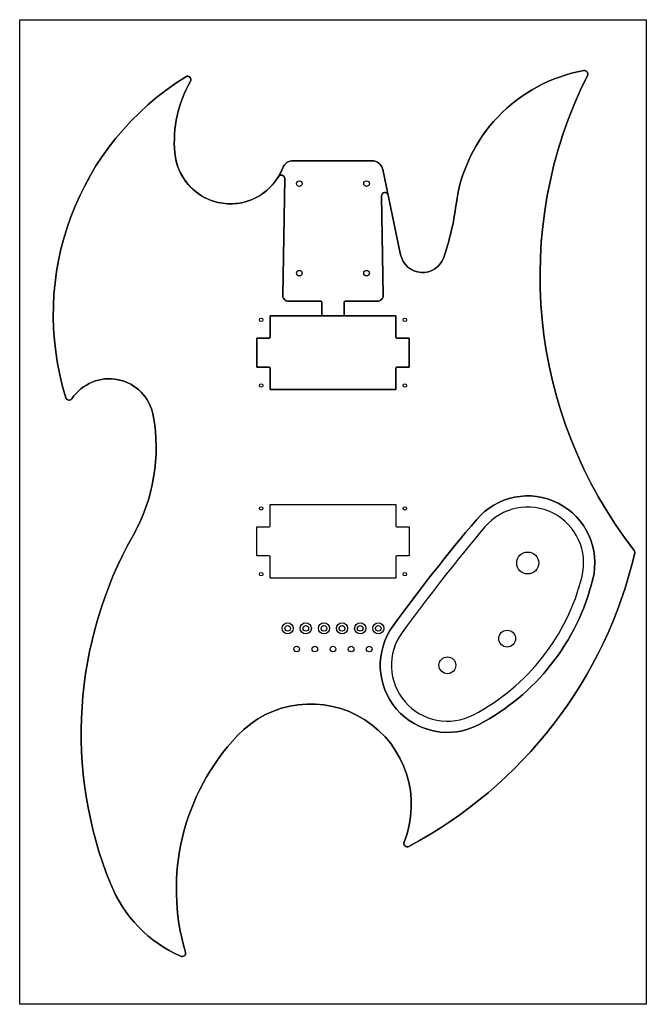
# Model space of a CAD drawing. Header units: inches. Extents: x -8.1 to 5.9, y -18.9 to 3.2.
import ezdxf

# ---------------------------------------------------------------- set-up
doc = ezdxf.new("R2010")
doc.units = ezdxf.units.IN
doc.header["$MEASUREMENT"] = 0

msp = doc.modelspace()

# ---------------------------------------------------------------- linework, layer by layer
msp.add_lwpolyline([(-8.073, 3.15), (5.927, 3.15), (5.927, -18.85), (-8.073, -18.85)], close=True)
for points in [[(-2.152, -0.398, 0.766575), (-2.291, -0.358, -0.726931), (-4.608, 0.178, -0.152061), (-4.258, 1.775, 0.77715), (-4.362, 1.876, 0.342237), (-7.039, -5.3, 0.630968), (-6.905, -5.319, -0.674663), (-5.089, -5.694, -0.174982), (-5.539, -8.373, 0.227815), (-6.046, -16.154, 0.195727), (-4.472, -17.778, 0.637968), (-4.37, -17.688, -0.266677), (-3.209, -12.846, -0.827922), (0.516, -15.227, 0.698794), (0.621, -15.321, 0.216426), (5.669, -8.771, 0.226459), (5.655, -8.708, -0.288812), (4.611, 1.905, 0.617386), (4.53, 2.013, 0.327005), (1.677, -0.981, -0.050695), (1.4, -2.163, -0.761943), (0.438, -2.102), (0.161, -0.772, 0.909397), (0.012, -0.788), (0.047, -3.013, -0.418822), (-0.078, -3.14), (-0.803, -3.14, 0.414214), (-0.823, -3.16), (-0.823, -3.445, 0.414214), (-0.803, -3.465), (0.332, -3.465), (0.332, -3.945, 0.414214), (0.352, -3.965), (0.627, -3.965), (0.627, -4.615), (0.352, -4.615, 0.414214), (0.332, -4.635), (0.332, -5.115), (-2.478, -5.115), (-2.478, -4.635, 0.414214), (-2.498, -4.615), (-2.773, -4.615), (-2.773, -3.965), (-2.498, -3.965, 0.414214), (-2.478, -3.945), (-2.478, -3.465), (-1.343, -3.465, 0.414214), (-1.323, -3.445), (-1.323, -3.16, 0.414214), (-1.343, -3.14), (-2.068, -3.14, -0.418822), (-2.193, -3.013)], [(-2.195, -0.161, -0.310851), (-1.961, 0), (-0.203, 0, -0.355264), (0.041, -0.199), (0.438, -2.102, 0.761943), (1.4, -2.163, 0.050695), (1.677, -0.981, -0.327005), (4.53, 2.013, -0.617386), (4.611, 1.905, 0.288812), (5.655, -8.708, -0.226459), (5.669, -8.771, -0.216426), (0.621, -15.321, -0.698794), (0.516, -15.227, 0.827922), (-3.209, -12.846, 0.266677), (-4.37, -17.688, -0.637968), (-4.472, -17.778, -0.195727), (-6.046, -16.154, -0.227815), (-5.539, -8.373, 0.174982), (-5.089, -5.694, 0.674663), (-6.905, -5.319, -0.630968), (-7.039, -5.3, -0.342237), (-4.362, 1.876, -0.77715), (-4.258, 1.775, 0.152061), (-4.608, 0.178, 0.796421)], [(-1.961, 0, 0.310851), (-2.195, -0.161, -0.044011), (-2.291, -0.358, -0.766575), (-2.152, -0.398), (-2.193, -3.013, 0.418822), (-2.068, -3.14), (-1.343, -3.14, -0.414214), (-1.323, -3.16), (-1.323, -3.445, -0.414214), (-1.343, -3.465), (-0.803, -3.465, -0.414214), (-0.823, -3.445), (-0.823, -3.16, -0.414214), (-0.803, -3.14), (-0.078, -3.14, 0.418822), (0.047, -3.013), (0.012, -0.788, -0.909397), (0.161, -0.772), (0.041, -0.199, 0.355264), (-0.203, 0)], [(-2.498, -3.965), (-2.773, -3.965), (-2.773, -4.615), (-2.498, -4.615, -0.414214), (-2.478, -4.635), (-2.478, -5.115), (0.332, -5.115), (0.332, -4.635, -0.414214), (0.352, -4.615), (0.627, -4.615), (0.627, -3.965), (0.352, -3.965, -0.414214), (0.332, -3.945), (0.332, -3.465), (-2.478, -3.465), (-2.478, -3.945, -0.414214)], [(0.352, -8.83, 0.414214), (0.332, -8.85), (0.332, -9.33), (-2.478, -9.33), (-2.478, -8.85, 0.414214), (-2.498, -8.83), (-2.773, -8.83), (-2.773, -8.18), (-2.498, -8.18, 0.414214), (-2.478, -8.16), (-2.478, -7.68), (0.332, -7.68), (0.332, -8.16, 0.414214), (0.352, -8.18), (0.627, -8.18), (0.627, -8.83)], [(2.179, -12.604, 0.21467), (4.733, -9.351, 0.793235), (2.132, -8.022, 0.018133), (0.271, -10.392, 0.793235)], [(0.271, -10.392, -0.018133), (2.132, -8.022, -0.793235), (4.733, -9.351, -0.21467), (2.179, -12.604, -0.793235)], [(4.491, -9.291, 0.793235), (2.323, -8.183, 0.018133), (0.473, -10.539, 0.793235), (2.063, -12.382, 0.21467)]]:
    msp.add_lwpolyline(points, format="xyb", close=True)
for centre, radius in [((-1.823, -0.513), 0.0625), ((-1.823, -0.513), 0.0625), ((-0.323, -0.513), 0.0625), ((-0.323, -0.513), 0.0625), ((-1.823, -2.513), 0.0625), ((-1.823, -2.513), 0.0625), ((-0.323, -2.513), 0.0625), ((-0.323, -2.513), 0.0625), ((-2.678, -3.555), 0.0391), ((0.532, -3.555), 0.0391), ((-2.678, -5.025), 0.0391), ((0.532, -5.025), 0.0391), ((-2.678, -7.77), 0.0391), ((0.532, -7.77), 0.0391), ((3.278, -8.99), 0.245), ((-2.678, -9.24), 0.0391), ((0.532, -9.24), 0.0391), ((-2.085, -10.45), 0.125), ((-1.68, -10.45), 0.125), ((-1.275, -10.45), 0.125), ((-0.87, -10.45), 0.125), ((-0.465, -10.45), 0.125), ((-0.06, -10.45), 0.125), ((-2.085, -10.45), 0.0625), ((-1.68, -10.45), 0.0625), ((-1.275, -10.45), 0.0625), ((-0.87, -10.45), 0.0625), ((-0.465, -10.45), 0.0625), ((-0.06, -10.45), 0.0625), ((2.82, -10.679), 0.188), ((-1.883, -10.913), 0.0625), ((-1.478, -10.913), 0.0625), ((-1.073, -10.913), 0.0625), ((-0.668, -10.913), 0.0625), ((-0.263, -10.913), 0.0625), ((1.483, -11.275), 0.188)]:
    msp.add_circle(centre, radius)

doc.saveas('drawing.dxf')
